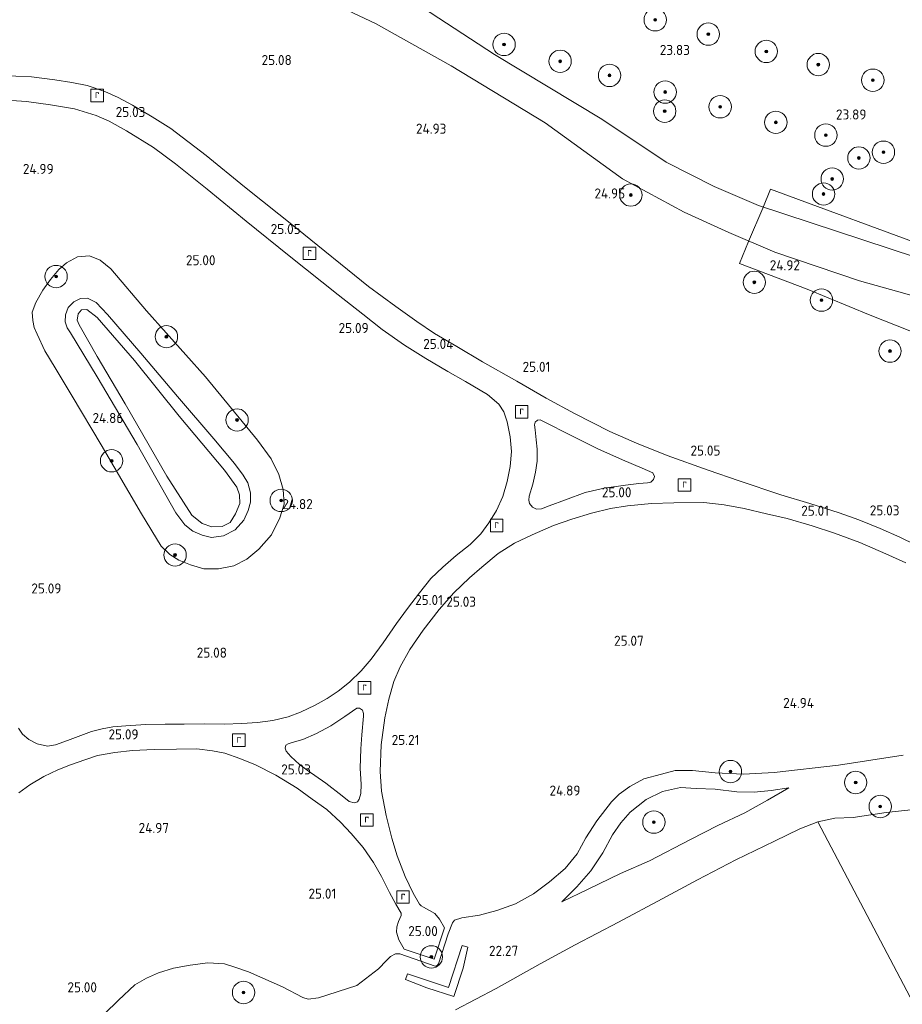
# Model space of a CAD drawing. Header units: metres. Extents: x 185049 to 189876, y 349292 to 352302.
# Tile 241 of 256: x 187938 to 188096, y 351615 to 351791. Entities that reach past the tile are written whole.
import ezdxf
from ezdxf.enums import TextEntityAlignment as Align

# ---------------------------------------------------------------- set-up
doc = ezdxf.new("R2010")
doc.units = ezdxf.units.M
for name, color, linetype, lineweight in [('B-WE-GR-BOOM-S', 90, 'Continuous', 25), ('B-WE-GR-GRAS-GV', 60, 'Continuous', 13), ('B-WE-GW-TALUD_KRUIN-G', 90, 'Continuous', 18), ('B-WE-GW-TALUD_TEEN-G', 90, 'Continuous', 18), ('B-WE-IE-TERREINAFSCHEIDING_KUNSTMATIG_MUUR-GV', 90, 'Continuous', 18), ('B-WE-OG-BREUKLIJN-G', 7, 'Continuous', 18), ('B-WE-OG-HOOGTELIJN-G', 7, 'Continuous', 18), ('B-WE-OG-TERREIN_GROEN-GV', 7, 'Continuous', 18), ('B-WE-OG-WATER_HAVEN-GV', 170, 'Continuous', 18), ('B-WE-OG-WATER_POEL-GV', 7, 'Continuous', 18), ('B-WE-RI-GWA_RIOOLPUT-S', 30, 'Continuous', 25), ('B-WE-VH-VERHARDING_ASFALT-GV', 252, 'Continuous', 18), ('X-XX-AL-HOOGTELABEL-S', 7, 'Continuous', 25)]:
    doc.layers.add(name, color=color, linetype=linetype, lineweight=lineweight)
doc.styles.add('NLCS-ISO', font='NLCS-ISO.ttf')
doc.styles.add('NLCS-ISO-ANNOTATIVE-T18', font='NLCS-ISO.ttf', dxfattribs={"height": 1.8})

# ---------------------------------------------------------------- blocks, each defined once
blk = doc.blocks.new('SAL-HOOGTELABEL-SO')
at = {"color": 0, "linetype": 'ByBlock', "lineweight": -2, "style": 'NLCS-ISO-ANNOTATIVE-T18'}
blk.add_attdef('HOOGTE', text='', height=1.8, dxfattribs=at).set_placement((2.79, 0), align=Align.RIGHT)
blk = doc.blocks.new('SGR-BOOM_01-SO')
at = {"linetype": 'ByBlock', "lineweight": 18}
h = blk.add_hatch(color=0, dxfattribs=at)
h.dxf.hatch_style = 1
edge = h.paths.add_edge_path()
edge.add_arc((0, 0), 0.25, 0, 360)
at = {"color": 0, "linetype": 'ByBlock', "lineweight": 18}
for radius in [2, 0.25]:
    blk.add_circle((0, 0), radius, dxfattribs=at)
blk = doc.blocks.new('SRI-PUT_INSPECTIEPUT_RIOOLPUT-SO')
at = {"color": 0, "linetype": 'ByBlock', "lineweight": 18}
blk.add_lwpolyline([(-1.12, -1.12), (1.12, -1.12), (1.12, 1.12), (-1.12, 1.12)], close=True, dxfattribs=at)
at = {"color": 0, "linetype": 'ByBlock', "lineweight": 18, "style": 'NLCS-ISO'}
blk.add_text('r', height=1.5, dxfattribs=at).set_placement((0, 0.28), align=Align.MIDDLE_CENTER)

msp = doc.modelspace()

# ---------------------------------------------------------------- linework, layer by layer
at = {"layer": 'B-WE-GR-GRAS-GV'}
for points in [[(188098.351, 351697.484, 24.995), (188095.519, 351698.86, 24.995), (188092.024, 351700.409, 24.999), (188088.196, 351701.99, 25.023), (188084.697, 351703.242, 25.023), (188079.441, 351704.898, 25.023), (188074.286, 351706.438, 25.011), (188066.822, 351708.916, 25.011), (188061.26, 351710.816, 25.019), (188053.942, 351713.452, 25.007), (188048.45, 351715.668, 25.011), (188043.696, 351717.756, 24.995), (188037.371, 351720.991, 25.003), (188032.333, 351723.714, 25.011), (188027.08, 351726.747, 25.019), (188020.955, 351730.23, 25.031), (188016.333, 351732.928, 25.047), (188012.354, 351735.293, 25.047), (188009.199, 351737.435, 25.051), (188005.449, 351740.093, 25.043), (188000.565, 351743.678, 25.019), (187987.756, 351754.02, 25.007), (187978.427, 351761.483, 25.011), (187971.528, 351767.074, 25.011), (187965.242, 351771.9, 25.027), (187961.911, 351774.02, 25.031), (187958.397, 351776.063, 25.031), (187955.816, 351777.482, 25.031), (187953.437, 351778.531, 25.027), (187950.272, 351779.614, 25.027), (187947.572, 351780.134, 25.031), (187944.51, 351780.621, 25.031), (187940.322, 351781.17, 25.015), (187934.756, 351781.42, 25.011)], [(187935.846, 351776.973, 25.003), (187939.445, 351776.739, 25.007), (187943.71, 351776.154, 25.007), (187948.041, 351775.446, 25.011), (187951.879, 351774.236, 25.011), (187954.201, 351773.229, 24.995), (187957.288, 351771.521, 24.999), (187962.149, 351768.516, 24.992), (187966.079, 351765.587, 24.992), (187971.715, 351761.081, 24.999), (187978.71, 351755.355, 24.999), (187986.411, 351749.176, 25.007), (187995.143, 351742.174, 25.007), (187999.558, 351738.745, 25.007), (188003.019, 351735.99, 25.003), (188007.006, 351733.193, 24.992), (188010.82, 351730.785, 24.992), (188014.748, 351728.474, 24.992), (188017.932, 351726.662, 24.995), (188021.853, 351724.347, 25.035), (188023.855, 351722.646, 25.035), (188024.764, 351721.293, 25.035), (188025.365, 351719.494, 25.031), (188025.905, 351716.81, 25.031), (188026.117, 351714.173, 25.031), (188025.917, 351711.519, 24.999), (188025.328, 351708.813, 25.027), (188024.601, 351706.121, 25.066), (188023.467, 351703.636, 25.062), (188022.104, 351701.425, 25.039), (188020.623, 351699.457, 25.031), (188018.75, 351697.574, 25.039), (188016.222, 351695.601, 25.043), (188013.827, 351693.527, 25.011), (188011.681, 351691.478, 24.999), (188009.675, 351688.911, 24.976), (188007.516, 351686.103, 24.98), (188005.549, 351683.415, 24.976), (188003.21, 351679.992, 24.968), (188001.034, 351677.06, 24.992), (187999.239, 351674.953, 24.999), (187997.145, 351672.956, 25.039), (187995.154, 351671.326, 25.035), (187993.172, 351670.033, 25.027), (187991.047, 351668.84, 25.039), (187988.396, 351667.597, 25.062), (187986.205, 351666.745, 25.058), (187983.47, 351666.1, 25.051), (187980.742, 351665.736, 25.051), (187977.938, 351665.562, 25.047), (187974.801, 351665.461, 24.995), (187971.172, 351665.474, 25.027), (187967.609, 351665.436, 25.023), (187964.211, 351665.465, 25.023), (187960.763, 351665.366, 25.023), (187957.177, 351665.162, 25.019), (187954.899, 351664.936, 25.019), (187952.993, 351664.59, 25.015), (187951.033, 351664.099, 25.019), (187949.137, 351663.434, 25.019), (187946.771, 351662.512, 25.007), (187944.613, 351661.733, 25.003), (187943.207, 351661.527, 24.999), (187941.344, 351661.902, 25.003), (187939.869, 351662.67, 25.003), (187938.746, 351663.628, 25.007), (187937.994, 351664.715, 24.995)], [(188102.18, 351750.104, 23.93), (188072.397, 351761.081, 23.911), (188071.034, 351757.687, 23.974), (188068.478, 351751.745, 24.84), (188066.864, 351747.81, 24.954), (188078.969, 351743.192, 24.875), (188090.258, 351738.533, 24.832), (188102.177, 351733.834, 24.828)], [(187938.061, 351653.138, 25.015), (187940.019, 351654.615, 25.019), (187942.567, 351656.081, 25.031), (187945.015, 351657.262, 25.031), (187947.327, 351658.178, 25.031), (187949.864, 351659.087, 25.035), (187952.117, 351659.825, 25.035), (187955.215, 351660.381, 25.035), (187958.406, 351660.729, 25.039), (187962.281, 351660.935, 25.039), (187966.272, 351660.938, 25.035), (187969.861, 351661.001, 25.051), (187972.675, 351660.668, 25.058), (187974.898, 351660.225, 25.047), (187977.559, 351659.315, 25.015), (187980.354, 351658.185, 25.015), (187983.985, 351656.325, 25.015), (187987.829, 351653.996, 25.019), (187990.51, 351652.055, 25.047), (187993.104, 351650.163, 25.047), (187995.552, 351647.929, 25.051), (187997.48, 351645.889, 25.051), (187999.593, 351643.398, 25.051), (188001.489, 351640.736, 25.035), (188002.908, 351638.179, 25.023), (188004.303, 351635.363, 25.011), (188005.428, 351633.247, 24.999), (188006.394, 351631.634, 24.984), (188006.411, 351631.212, 24.98), (188005.913, 351630.164, 24.972), (188005.636, 351629.226, 24.972), (188005.596, 351628.263, 24.964), (188006.018, 351626.853, 24.952), (188006.947, 351625.209, 24.952), (188012.332, 351623.413, 24.956), (188014.182, 351629.03, 24.948), (188013.24, 351630.558, 24.944), (188012.398, 351631.581, 24.968), (188011.475, 351632.141, 24.96), (188010.42, 351632.723, 25.007), (188009.99, 351632.963, 25.007), (188009.666, 351633.238, 25.007), (188008.542, 351635.235, 25.047), (188007.103, 351638.228, 25.058), (188005.718, 351641.911, 25.047), (188004.749, 351645.044, 25.051), (188003.703, 351649.08, 25.043), (188002.883, 351653.454, 25.031), (188002.648, 351656.996, 25.007), (188002.862, 351661.718, 25.011), (188003.499, 351666.542, 24.988), (188004.212, 351669.929, 24.988), (188005.124, 351673.081, 24.988), (188006.214, 351675.699, 24.995), (188007.93, 351678.787, 25.003), (188010.32, 351682.267, 24.995), (188013.209, 351685.931, 24.988), (188015.828, 351688.942, 24.984), (188018.643, 351691.608, 25.031), (188020.81, 351693.528, 25.055), (188023.769, 351695.938, 25.055), (188026.678, 351697.787, 25.055), (188029.813, 351699.289, 25.055), (188033.634, 351700.947, 25.055), (188036.883, 351702.063, 25.058), (188040.414, 351703.165, 25.011), (188043.83, 351704.005, 25.011), (188046.861, 351704.466, 25.011), (188051.178, 351704.88, 25.011), (188055.128, 351704.995, 25.015), (188060.518, 351705.084, 25.007), (188064.157, 351704.672, 25.007), (188067.743, 351703.974, 25.011), (188071.68, 351703.058, 25.007), (188075.375, 351702.201, 25.015), (188079.856, 351700.917, 25.011), (188083.832, 351699.561, 25.019), (188088.405, 351697.922, 25.011), (188093.037, 351695.897, 25.011), (188096.61, 351694.249, 25.019)], [(187953.367, 351613.629, 24.856), (187955.872, 351616.122, 24.856), (187958.808, 351618.828, 24.832), (187960.917, 351620.055, 24.741), (187963.042, 351621.003, 24.741), (187965.732, 351621.835, 24.741), (187968.705, 351622.359, 24.741), (187971.838, 351622.78, 24.741), (187974.839, 351622.617, 24.745), (187976.874, 351621.96, 24.714), (187979.141, 351621.153, 24.702), (187985.2, 351618.483, 24.674), (187988.844, 351616.603, 24.58), (187989.8, 351616.303, 24.647), (187991.648, 351616.494, 24.702), (187998.495, 351618.714, 24.848), (188000.028, 351619.884, 24.875), (188002.332, 351621.681, 24.899), (188003.807, 351623.181, 24.954), (188004.523, 351623.908, 24.978), (188005.384, 351624.371, 24.97), (188006.174, 351624.385, 24.95), (188012.482, 351622.189, 24.915), (188012.848, 351622.288, 24.915), (188013.088, 351622.563, 24.915), (188014.802, 351627.963, 24.93), (188015.579, 351629.943, 24.954), (188015.962, 351630.396, 24.95), (188017.273, 351630.796, 24.864), (188020.42, 351631.307, 24.726), (188023.522, 351632.117, 24.651), (188026.848, 351633.314, 24.611), (188030.047, 351635.126, 24.541), (188032.949, 351637.237, 24.513), (188035.712, 351639.607, 24.552), (188037.836, 351642.283, 24.56), (188039.396, 351645.102, 24.619), (188041.376, 351648.171, 24.651), (188044.012, 351651.522, 24.678), (188045.384, 351652.909, 24.682), (188047.291, 351654.284, 24.682), (188049.804, 351655.637, 24.686), (188052.939, 351656.482, 24.674), (188055.375, 351657.125, 24.678), (188058.454, 351657.148, 24.678), (188062.513, 351656.735, 24.678), (188067.58, 351656.483, 24.667), (188073.07, 351656.817, 24.706), (188084.602, 351658.119, 24.663), (188096.138, 351659.9, 24.706)], [(188096.138, 351659.9, 24.706), (188084.602, 351658.119, 24.663), (188073.07, 351656.817, 24.706), (188067.58, 351656.483, 24.667), (188062.513, 351656.735, 24.678), (188058.454, 351657.148, 24.678), (188055.375, 351657.125, 24.678), (188052.939, 351656.482, 24.674), (188049.804, 351655.637, 24.686), (188047.291, 351654.284, 24.682), (188045.384, 351652.909, 24.682), (188044.012, 351651.522, 24.678), (188041.376, 351648.171, 24.651), (188039.396, 351645.102, 24.619), (188037.836, 351642.283, 24.56), (188035.712, 351639.607, 24.552), (188032.949, 351637.237, 24.513), (188030.047, 351635.126, 24.541), (188026.848, 351633.314, 24.611), (188023.522, 351632.117, 24.651), (188020.42, 351631.307, 24.726), (188017.273, 351630.796, 24.864), (188015.962, 351630.396, 24.95), (188015.579, 351629.943, 24.954), (188014.802, 351627.963, 24.93), (188013.088, 351622.563, 24.915), (188012.848, 351622.288, 24.915), (188012.482, 351622.189, 24.915), (188006.174, 351624.385, 24.95), (188005.384, 351624.371, 24.97), (188004.523, 351623.908, 24.978), (188003.807, 351623.181, 24.954), (188002.332, 351621.681, 24.899), (188000.028, 351619.884, 24.875), (187998.495, 351618.714, 24.848), (187991.648, 351616.494, 24.702), (187989.8, 351616.303, 24.647), (187988.844, 351616.603, 24.58), (187985.2, 351618.483, 24.674), (187979.141, 351621.153, 24.702), (187976.874, 351621.96, 24.714), (187974.839, 351622.617, 24.745), (187971.838, 351622.78, 24.741), (187968.705, 351622.359, 24.741), (187965.732, 351621.835, 24.741), (187963.042, 351621.003, 24.741), (187960.917, 351620.055, 24.741), (187958.808, 351618.828, 24.832), (187955.872, 351616.122, 24.856), (187953.367, 351613.629, 24.856)], [(188100.224, 351650.398, 20.886), (188093.07, 351649.654, 20.886), (188087.189, 351648.779, 20.886), (188083.898, 351648.612, 20.886), (188080.91, 351648.003, 20.886), (188077.663, 351646.717, 20.886), (188073.134, 351644.521, 20.886), (188066.25, 351641.155, 20.886), (188059.361, 351637.618, 20.886), (188053.08, 351634.216, 20.886), (188045.254, 351630.046, 20.886), (188037.506, 351625.989, 20.886), (188031.241, 351622.568, 20.886), (188023.369, 351618.175, 20.886), (188016.109, 351614.348, 20.886)]]:
    msp.add_polyline3d(points, dxfattribs=at)
for points in [[(187971.151, 351693.206, 24.966), (187973.748, 351693.191, 24.942), (187976.516, 351693.724, 24.93), (187978.844, 351694.911, 24.927), (187980.961, 351696.701, 24.934), (187983.248, 351699.272, 24.879), (187984.726, 351702.345, 24.86), (187985.495, 351704.769, 24.836), (187985.343, 351707.409, 24.801), (187984.562, 351710.064, 24.801), (187983.196, 351712.895, 24.82), (187980.725, 351716.201, 24.84), (187971.437, 351727.51, 24.765), (187960.868, 351739.326, 24.828), (187954.526, 351746.845, 24.84), (187952.634, 351748.372, 24.836), (187950.705, 351749.137, 24.82), (187948.548, 351748.962, 24.789), (187946.589, 351747.906, 24.828), (187945.227, 351746.708, 24.828), (187943.761, 351744.904, 24.832), (187942.369, 351743.003, 24.828), (187941.094, 351740.811, 24.828), (187940.447, 351739.06, 24.828), (187940.579, 351737.603, 24.828), (187940.815, 351736.371, 24.86), (187941.356, 351735.167, 24.856), (187942.72, 351732.178, 24.856), (187944.559, 351729.122, 24.856), (187947.626, 351724.094, 24.84), (187952.816, 351715.37, 24.848), (187959.979, 351703.063, 24.864), (187963.538, 351697.246, 24.899), (187965.09, 351695.774, 24.899), (187966.673, 351694.774, 24.911), (187968.75, 351693.919, 24.966)], [(188031.472, 351703.955, 25.019), (188030.593, 351703.896, 25.019), (188029.869, 351704.239, 25.023), (188029.335, 351704.856, 25.027), (188029.239, 351705.476, 25.027), (188029.306, 351706.211, 25.023), (188029.934, 351708.363, 24.964), (188030.392, 351710.456, 24.964), (188030.697, 351712.428, 24.984), (188030.711, 351714.61, 24.995), (188030.556, 351716.258, 25.015), (188030.35, 351718.051, 25.007), (188030.225, 351718.915, 24.999), (188030.356, 351719.416, 24.999), (188030.8, 351719.791, 25.003), (188031.227, 351719.821, 25.007), (188031.744, 351719.607, 25.007), (188036.89, 351716.978, 25.007), (188041.539, 351714.664, 25.007), (188045.997, 351712.712, 25.027), (188049.492, 351711.21, 25.035), (188051.38, 351710.348, 25.055), (188051.681, 351709.694, 25.055), (188051.493, 351709.171, 25.055), (188051.055, 351708.722, 25.055), (188050.411, 351708.587, 25.055), (188048.881, 351708.472, 25.055), (188046.503, 351708.156, 25.015), (188042.689, 351707.613, 25.023), (188039.316, 351706.823, 25.019), (188035.766, 351705.517, 25.019), (188032.867, 351704.461, 25.019)], [(187998.579, 351651.566, 25.031), (187998.029, 351651.349, 25.031), (187997.142, 351651.629, 25.031), (187995.85, 351652.632, 25.003), (187992.916, 351654.894, 24.995), (187989.613, 351657.193, 25.031), (187988.235, 351658.196, 25.015), (187986.69, 351659.639, 25.015), (187985.848, 351660.631, 25.015), (187985.679, 351661.149, 25.023), (187985.798, 351661.679, 25.031), (187986.229, 351661.947, 25.039), (187986.94, 351662.136, 25.039), (187988.817, 351662.688, 25.039), (187991.246, 351663.788, 25.039), (187993.821, 351665.161, 25.039), (187996.327, 351666.787, 25.047), (187998.459, 351668.287, 25.027), (187998.951, 351668.325, 25.035), (187999.492, 351667.914, 25.035), (187999.703, 351667.362, 25.035), (187999.702, 351666.861, 25.035), (187999.356, 351663.534, 25.031), (187999.179, 351661.047, 25.031), (187999.065, 351657.598, 25.031), (187999.233, 351654.65, 25.031), (187999.203, 351653.013, 25.031), (187998.905, 351652.006, 25.035)], [(188037.784, 351636.336, 23.493), (188035.143, 351633.696, 23.438), (188039.829, 351635.924, 23.481), (188045.615, 351638.743, 23.517), (188050.783, 351641.008, 23.584), (188058.137, 351644.789, 23.666), (188062.978, 351647.319, 23.714), (188067.835, 351649.57, 23.808), (188071.859, 351651.852, 23.847), (188075.706, 351654.076, 23.914), (188072.518, 351653.564, 23.875), (188069.501, 351653.266, 23.867), (188066.43, 351653.324, 23.824), (188062.513, 351653.825, 23.824), (188059.128, 351653.916, 23.844), (188056.325, 351654.124, 23.871), (188053.119, 351653.415, 23.867), (188050.21, 351651.986, 23.812), (188047.361, 351649.717, 23.792), (188045.692, 351647.819, 23.788), (188044.195, 351645.675, 23.733), (188042.427, 351642.454, 23.639), (188040.327, 351639.217, 23.529)], [(188066.43, 351653.324, 23.824), (188069.501, 351653.266, 23.867), (188072.518, 351653.564, 23.875), (188075.706, 351654.076, 23.914), (188071.859, 351651.852, 23.847), (188067.835, 351649.57, 23.808), (188062.978, 351647.319, 23.714), (188058.137, 351644.789, 23.666), (188050.783, 351641.008, 23.584), (188045.615, 351638.743, 23.517), (188039.829, 351635.924, 23.481), (188035.143, 351633.696, 23.438), (188037.784, 351636.336, 23.493), (188040.327, 351639.217, 23.529), (188042.427, 351642.454, 23.639), (188044.195, 351645.675, 23.733), (188045.692, 351647.819, 23.788), (188047.361, 351649.717, 23.792), (188050.21, 351651.986, 23.812), (188053.119, 351653.415, 23.867), (188056.325, 351654.124, 23.871), (188059.128, 351653.916, 23.844), (188062.513, 351653.825, 23.824)], [(188017.323, 351625.887, 23.639), (188014.859, 351618.355, 23.564), (188007.55, 351620.797, 23.56), (188007.196, 351619.815, 23.548), (188010.966, 351618.283, 22.749), (188015.797, 351616.757, 21.504), (188017.513, 351621.794, 22.536), (188018.317, 351625.562, 23.607)]]:
    msp.add_polyline3d(points, close=True, dxfattribs=at)
at = {"layer": 'B-WE-GW-TALUD_KRUIN-G'}
msp.add_polyline3d([(187950.336, 351741.583, 24.856), (187949.094, 351741.513, 24.82), (187947.93, 351740.906, 24.793), (187946.89, 351739.914, 24.769), (187946.399, 351738.622, 24.765), (187946.363, 351737.373, 24.765), (187946.711, 351736.285, 24.769), (187947.296, 351735.367, 24.793), (187952.07, 351727.531, 24.812), (187959.204, 351715.454, 24.808), (187966.112, 351703.24, 24.812), (187967.729, 351701.09, 24.824), (187969.153, 351699.936, 24.824), (187970.814, 351699.242, 24.793), (187972.532, 351698.815, 24.789), (187974.661, 351699.104, 24.765), (187976.732, 351700.187, 24.745), (187978.263, 351701.91, 24.753), (187979.088, 351703.61, 24.765), (187979.489, 351705.143, 24.812), (187979.452, 351706.788, 24.844), (187979.002, 351708.594, 24.852), (187978.184, 351709.973, 24.875), (187976.643, 351712.033, 24.891), (187972.911, 351716.47, 24.879), (187966.405, 351724.017, 24.86), (187959.887, 351731.765, 24.871), (187953.94, 351738.675, 24.895), (187951.904, 351740.811, 24.887)], close=True, dxfattribs=at)
for points in [[(188096.138, 351659.9, 24.706), (188084.602, 351658.119, 24.663), (188073.07, 351656.817, 24.706), (188067.58, 351656.483, 24.667), (188062.513, 351656.735, 24.678), (188058.454, 351657.148, 24.678), (188055.375, 351657.125, 24.678), (188052.939, 351656.482, 24.674), (188049.804, 351655.637, 24.686), (188047.291, 351654.284, 24.682), (188045.384, 351652.909, 24.682), (188044.012, 351651.522, 24.678), (188041.376, 351648.171, 24.651), (188039.396, 351645.102, 24.619), (188037.836, 351642.283, 24.56), (188035.712, 351639.607, 24.552), (188032.949, 351637.237, 24.513), (188030.047, 351635.126, 24.541), (188026.848, 351633.314, 24.611), (188023.522, 351632.117, 24.651), (188020.42, 351631.307, 24.726), (188017.273, 351630.796, 24.864), (188015.962, 351630.396, 24.95), (188015.579, 351629.943, 24.954), (188014.802, 351627.963, 24.93), (188013.088, 351622.563, 24.915), (188012.848, 351622.288, 24.915), (188012.482, 351622.189, 24.915), (188006.174, 351624.385, 24.95), (188005.384, 351624.371, 24.97), (188004.523, 351623.908, 24.978), (188003.807, 351623.181, 24.954), (188002.332, 351621.681, 24.899), (188000.028, 351619.884, 24.875), (187998.495, 351618.714, 24.848), (187991.648, 351616.494, 24.702), (187989.8, 351616.303, 24.647), (187988.844, 351616.603, 24.58), (187985.2, 351618.483, 24.674), (187979.141, 351621.153, 24.702), (187976.874, 351621.96, 24.714), (187974.839, 351622.617, 24.745), (187971.838, 351622.78, 24.741), (187968.705, 351622.359, 24.741), (187965.732, 351621.835, 24.741), (187963.042, 351621.003, 24.741), (187960.917, 351620.055, 24.741), (187958.808, 351618.828, 24.832), (187955.872, 351616.122, 24.856), (187953.367, 351613.629, 24.856)], [(188075.706, 351654.076, 23.914), (188071.859, 351651.852, 23.847), (188067.835, 351649.57, 23.808), (188062.978, 351647.319, 23.714), (188058.137, 351644.789, 23.666), (188050.783, 351641.008, 23.584), (188045.615, 351638.743, 23.517), (188039.829, 351635.924, 23.481), (188035.143, 351633.696, 23.438)]]:
    msp.add_polyline3d(points, dxfattribs=at)
at = {"layer": 'B-WE-GW-TALUD_TEEN-G'}
msp.add_polyline3d([(187950.219, 351739.555, 24.048), (187949.294, 351739.503, 24.06), (187948.649, 351738.783, 24.06), (187948.525, 351737.631, 24.056), (187948.856, 351736.813, 24.04), (187952.077, 351731.186, 24.088), (187957.096, 351722.722, 24.107), (187964.543, 351709.776, 24.103), (187969.012, 351702.777, 24.08), (187970.857, 351701.318, 24.096), (187972.56, 351700.698, 24.111), (187974.44, 351700.76, 24.115), (187975.846, 351701.475, 24.115), (187976.8, 351703.039, 24.115), (187977.591, 351704.854, 24.107), (187977.503, 351706.443, 24.092), (187977.041, 351707.79, 24.1), (187974.835, 351710.828, 24.107), (187966.726, 351720.49, 24.111), (187958.725, 351730.463, 24.103), (187952.088, 351738.139, 24.044)], close=True, dxfattribs=at)
msp.add_polyline3d([(188035.143, 351633.696, 23.438), (188037.784, 351636.336, 23.493), (188040.327, 351639.217, 23.529), (188042.427, 351642.454, 23.639), (188044.195, 351645.675, 23.733), (188045.692, 351647.819, 23.788), (188047.361, 351649.717, 23.792), (188050.21, 351651.986, 23.812), (188053.119, 351653.415, 23.867), (188056.325, 351654.124, 23.871), (188059.128, 351653.916, 23.844), (188062.513, 351653.825, 23.824), (188066.43, 351653.324, 23.824), (188069.501, 351653.266, 23.867), (188072.518, 351653.564, 23.875), (188075.706, 351654.076, 23.914)], dxfattribs=at)
at = {"layer": 'B-WE-IE-TERREINAFSCHEIDING_KUNSTMATIG_MUUR-GV'}
msp.add_polyline3d([(188017.513, 351621.794, 22.536), (188015.797, 351616.757, 21.504), (188010.966, 351618.283, 22.749), (188007.196, 351619.815, 23.548), (188007.55, 351620.797, 23.56), (188014.859, 351618.355, 23.564), (188017.323, 351625.887, 23.639), (188018.317, 351625.562, 23.607)], close=True, dxfattribs=at)
at = {"layer": 'B-WE-OG-BREUKLIJN-G'}
msp.add_polyline3d([(188159.9, 351727.172, 24.167), (188130.414, 351737.376, 23.978), (188098.317, 351748.891, 23.909), (188070.289, 351758.169, 23.978), (188062.381, 351761.566, 23.995), (188053.784, 351765.887, 23.961), (188042.274, 351773.595, 24.047), (188023.087, 351785.16, 24.133), (188010.195, 351793.562, 24.133), (187994.997, 351801.969, 24.081), (187973.346, 351810.543, 24.03), (187948.541, 351818.201, 24.03), (187920.361, 351827.941, 24.081), (187880.428, 351839.933, 23.944), (187819.69, 351861.419, 23.548), (187793.351, 351870.233, 23.05), (187783.673, 351872.021, 22.861), (187779.597, 351870.415, 22.81), (187776.901, 351866.963, 22.775), (187775.509, 351862.663, 22.878)], dxfattribs=at)
at = {"layer": 'B-WE-OG-HOOGTELIJN-G'}
msp.add_polyline3d([(188158.58, 351720.72, 24.923), (188151.285, 351723.04, 24.614), (188134.393, 351729.606, 24.717), (188114.968, 351737.253, 24.785), (188088.319, 351744.685, 24.717), (188073.192, 351749.787, 24.717), (188064.977, 351753.339, 24.648), (188056.993, 351756.967, 24.751), (188045.94, 351762.906, 24.82), (188032.129, 351772.924, 24.768), (188015.322, 351783.101, 24.82), (188001.813, 351790.66, 24.854), (187987.995, 351797.219, 24.717), (187977.938, 351801.697, 24.717), (187962.427, 351807.184, 24.648), (187945.839, 351811.675, 24.631), (187932.861, 351815.697, 24.717)], dxfattribs=at)
at = {"layer": 'B-WE-OG-TERREIN_GROEN-GV'}
msp.add_polyline3d([(188102.177, 351733.834, 24.828), (188090.258, 351738.533, 24.832), (188078.969, 351743.192, 24.875), (188066.864, 351747.81, 24.954), (188068.478, 351751.745, 24.84), (188071.034, 351757.687, 23.974), (188072.397, 351761.081, 23.911), (188102.18, 351750.104, 23.93)], dxfattribs=at)
for points in [[(187954.526, 351746.845, 24.84), (187960.868, 351739.326, 24.828), (187971.437, 351727.51, 24.765), (187980.725, 351716.201, 24.84), (187983.196, 351712.895, 24.82), (187984.562, 351710.064, 24.801), (187985.343, 351707.409, 24.801), (187985.495, 351704.769, 24.836), (187984.726, 351702.345, 24.86), (187983.248, 351699.272, 24.879), (187980.961, 351696.701, 24.934), (187978.844, 351694.911, 24.927), (187976.516, 351693.724, 24.93), (187973.748, 351693.191, 24.942), (187971.151, 351693.206, 24.966), (187968.75, 351693.919, 24.966), (187966.673, 351694.774, 24.911), (187965.09, 351695.774, 24.899), (187963.538, 351697.246, 24.899), (187959.979, 351703.063, 24.864), (187952.816, 351715.37, 24.848), (187947.626, 351724.094, 24.84), (187944.559, 351729.122, 24.856), (187942.72, 351732.178, 24.856), (187941.356, 351735.167, 24.856), (187940.815, 351736.371, 24.86), (187940.579, 351737.603, 24.828), (187940.447, 351739.06, 24.828), (187941.094, 351740.811, 24.828), (187942.369, 351743.003, 24.828), (187943.761, 351744.904, 24.832), (187945.227, 351746.708, 24.828), (187946.589, 351747.906, 24.828), (187948.548, 351748.962, 24.789), (187950.705, 351749.137, 24.82), (187952.634, 351748.372, 24.836)], [(187970.814, 351699.242, 24.793), (187972.532, 351698.815, 24.789), (187974.661, 351699.104, 24.765), (187976.732, 351700.187, 24.745), (187978.263, 351701.91, 24.753), (187979.088, 351703.61, 24.765), (187979.489, 351705.143, 24.812), (187979.452, 351706.788, 24.844), (187979.002, 351708.594, 24.852), (187978.184, 351709.973, 24.875), (187976.643, 351712.033, 24.891), (187972.911, 351716.47, 24.879), (187966.405, 351724.017, 24.86), (187959.887, 351731.765, 24.871), (187953.94, 351738.675, 24.895), (187951.904, 351740.811, 24.887), (187950.336, 351741.583, 24.856), (187949.094, 351741.513, 24.82), (187947.93, 351740.906, 24.793), (187946.89, 351739.914, 24.769), (187946.399, 351738.622, 24.765), (187946.363, 351737.373, 24.765), (187946.711, 351736.285, 24.769), (187947.296, 351735.367, 24.793), (187952.07, 351727.531, 24.812), (187959.204, 351715.454, 24.808), (187966.112, 351703.24, 24.812), (187967.729, 351701.09, 24.824), (187969.153, 351699.936, 24.824)], [(187951.904, 351740.811, 24.887), (187953.94, 351738.675, 24.895), (187959.887, 351731.765, 24.871), (187966.405, 351724.017, 24.86), (187972.911, 351716.47, 24.879), (187976.643, 351712.033, 24.891), (187978.184, 351709.973, 24.875), (187979.002, 351708.594, 24.852), (187979.452, 351706.788, 24.844), (187979.489, 351705.143, 24.812), (187979.088, 351703.61, 24.765), (187978.263, 351701.91, 24.753), (187976.732, 351700.187, 24.745), (187974.661, 351699.104, 24.765), (187972.532, 351698.815, 24.789), (187970.814, 351699.242, 24.793), (187969.153, 351699.936, 24.824), (187967.729, 351701.09, 24.824), (187966.112, 351703.24, 24.812), (187959.204, 351715.454, 24.808), (187952.07, 351727.531, 24.812), (187947.296, 351735.367, 24.793), (187946.711, 351736.285, 24.769), (187946.363, 351737.373, 24.765), (187946.399, 351738.622, 24.765), (187946.89, 351739.914, 24.769), (187947.93, 351740.906, 24.793), (187949.094, 351741.513, 24.82), (187950.336, 351741.583, 24.856)], [(187970.857, 351701.318, 24.096), (187972.56, 351700.698, 24.111), (187974.44, 351700.76, 24.115), (187975.846, 351701.475, 24.115), (187976.8, 351703.039, 24.115), (187977.591, 351704.854, 24.107), (187977.503, 351706.443, 24.092), (187977.041, 351707.79, 24.1), (187974.835, 351710.828, 24.107), (187966.726, 351720.49, 24.111), (187958.725, 351730.463, 24.103), (187952.088, 351738.139, 24.044), (187950.219, 351739.555, 24.048), (187949.294, 351739.503, 24.06), (187948.649, 351738.783, 24.06), (187948.525, 351737.631, 24.056), (187948.856, 351736.813, 24.04), (187952.077, 351731.186, 24.088), (187957.096, 351722.722, 24.107), (187964.543, 351709.776, 24.103), (187969.012, 351702.777, 24.08)], [(187974.44, 351700.76, 24.115), (187972.56, 351700.698, 24.111), (187970.857, 351701.318, 24.096), (187969.012, 351702.777, 24.08), (187964.543, 351709.776, 24.103), (187957.096, 351722.722, 24.107), (187952.077, 351731.186, 24.088), (187948.856, 351736.813, 24.04), (187948.525, 351737.631, 24.056), (187948.649, 351738.783, 24.06), (187949.294, 351739.503, 24.06), (187950.219, 351739.555, 24.048), (187952.088, 351738.139, 24.044), (187958.725, 351730.463, 24.103), (187966.726, 351720.49, 24.111), (187974.835, 351710.828, 24.107), (187977.041, 351707.79, 24.1), (187977.503, 351706.443, 24.092), (187977.591, 351704.854, 24.107), (187976.8, 351703.039, 24.115), (187975.846, 351701.475, 24.115)]]:
    msp.add_polyline3d(points, close=True, dxfattribs=at)
at = {"layer": 'B-WE-OG-WATER_HAVEN-GV'}
msp.add_polyline3d([(188016.109, 351614.348, 20.886), (188023.369, 351618.175, 20.886), (188031.241, 351622.568, 20.886), (188037.506, 351625.989, 20.886), (188045.254, 351630.046, 20.886), (188053.08, 351634.216, 20.886), (188059.361, 351637.618, 20.886), (188066.25, 351641.155, 20.886), (188073.134, 351644.521, 20.886), (188077.663, 351646.717, 20.886), (188080.91, 351648.003, 20.886), (188106.198, 351599.862, 20.886)], dxfattribs=at)
at = {"layer": 'B-WE-OG-WATER_POEL-GV'}
msp.add_polyline3d([(188106.198, 351599.862, 20.886), (188080.91, 351648.003, 20.886), (188083.898, 351648.612, 20.886), (188087.189, 351648.779, 20.886), (188093.07, 351649.654, 20.886), (188100.224, 351650.398, 20.886)], dxfattribs=at)
at = {"layer": 'B-WE-VH-VERHARDING_ASFALT-GV'}
for points in [[(187934.756, 351781.42, 25.011), (187940.322, 351781.17, 25.015), (187944.51, 351780.621, 25.031), (187947.572, 351780.134, 25.031), (187950.272, 351779.614, 25.027), (187953.437, 351778.531, 25.027), (187955.816, 351777.482, 25.031), (187958.397, 351776.063, 25.031), (187961.911, 351774.02, 25.031), (187965.242, 351771.9, 25.027), (187971.528, 351767.074, 25.011), (187978.427, 351761.483, 25.011), (187987.756, 351754.02, 25.007), (188000.565, 351743.678, 25.019), (188005.449, 351740.093, 25.043), (188009.199, 351737.435, 25.051), (188012.354, 351735.293, 25.047), (188016.333, 351732.928, 25.047), (188020.955, 351730.23, 25.031), (188027.08, 351726.747, 25.019), (188032.333, 351723.714, 25.011), (188037.371, 351720.991, 25.003), (188043.696, 351717.756, 24.995), (188048.45, 351715.668, 25.011), (188053.942, 351713.452, 25.007), (188061.26, 351710.816, 25.019), (188066.822, 351708.916, 25.011), (188074.286, 351706.438, 25.011), (188079.441, 351704.898, 25.023), (188084.697, 351703.242, 25.023), (188088.196, 351701.99, 25.023), (188092.024, 351700.409, 24.999), (188095.519, 351698.86, 24.995), (188098.351, 351697.484, 24.995)], [(187937.994, 351664.715, 24.995), (187938.746, 351663.628, 25.007), (187939.869, 351662.67, 25.003), (187941.344, 351661.902, 25.003), (187943.207, 351661.527, 24.999), (187944.613, 351661.733, 25.003), (187946.771, 351662.512, 25.007), (187949.137, 351663.434, 25.019), (187951.033, 351664.099, 25.019), (187952.993, 351664.59, 25.015), (187954.899, 351664.936, 25.019), (187957.177, 351665.162, 25.019), (187960.763, 351665.366, 25.023), (187964.211, 351665.465, 25.023), (187967.609, 351665.436, 25.023), (187971.172, 351665.474, 25.027), (187974.801, 351665.461, 24.995), (187977.938, 351665.562, 25.047), (187980.742, 351665.736, 25.051), (187983.47, 351666.1, 25.051), (187986.205, 351666.745, 25.058), (187988.396, 351667.597, 25.062), (187991.047, 351668.84, 25.039), (187993.172, 351670.033, 25.027), (187995.154, 351671.326, 25.035), (187997.145, 351672.956, 25.039), (187999.239, 351674.953, 24.999), (188001.034, 351677.06, 24.992), (188003.21, 351679.992, 24.968), (188005.549, 351683.415, 24.976), (188007.516, 351686.103, 24.98), (188009.675, 351688.911, 24.976), (188011.681, 351691.478, 24.999), (188013.827, 351693.527, 25.011), (188016.222, 351695.601, 25.043), (188018.75, 351697.574, 25.039), (188020.623, 351699.457, 25.031), (188022.104, 351701.425, 25.039), (188023.467, 351703.636, 25.062), (188024.601, 351706.121, 25.066), (188025.328, 351708.813, 25.027), (188025.917, 351711.519, 24.999), (188026.117, 351714.173, 25.031), (188025.905, 351716.81, 25.031), (188025.365, 351719.494, 25.031), (188024.764, 351721.293, 25.035), (188023.855, 351722.646, 25.035), (188021.853, 351724.347, 25.035), (188017.932, 351726.662, 24.995), (188014.748, 351728.474, 24.992), (188010.82, 351730.785, 24.992), (188007.006, 351733.193, 24.992), (188003.019, 351735.99, 25.003), (187999.558, 351738.745, 25.007), (187995.143, 351742.174, 25.007), (187986.411, 351749.176, 25.007), (187978.71, 351755.355, 24.999), (187971.715, 351761.081, 24.999), (187966.079, 351765.587, 24.992), (187962.149, 351768.516, 24.992), (187957.288, 351771.521, 24.999), (187954.201, 351773.229, 24.995), (187951.879, 351774.236, 25.011), (187948.041, 351775.446, 25.011), (187943.71, 351776.154, 25.007), (187939.445, 351776.739, 25.007), (187935.846, 351776.973, 25.003)], [(188096.61, 351694.249, 25.019), (188093.037, 351695.897, 25.011), (188088.405, 351697.922, 25.011), (188083.832, 351699.561, 25.019), (188079.856, 351700.917, 25.011), (188075.375, 351702.201, 25.015), (188071.68, 351703.058, 25.007), (188067.743, 351703.974, 25.011), (188064.157, 351704.672, 25.007), (188060.518, 351705.084, 25.007), (188055.128, 351704.995, 25.015), (188051.178, 351704.88, 25.011), (188046.861, 351704.466, 25.011), (188043.83, 351704.005, 25.011), (188040.414, 351703.165, 25.011), (188036.883, 351702.063, 25.058), (188033.634, 351700.947, 25.055), (188029.813, 351699.289, 25.055), (188026.678, 351697.787, 25.055), (188023.769, 351695.938, 25.055), (188020.81, 351693.528, 25.055), (188018.643, 351691.608, 25.031), (188015.828, 351688.942, 24.984), (188013.209, 351685.931, 24.988), (188010.32, 351682.267, 24.995), (188007.93, 351678.787, 25.003), (188006.214, 351675.699, 24.995), (188005.124, 351673.081, 24.988), (188004.212, 351669.929, 24.988), (188003.499, 351666.542, 24.988), (188002.862, 351661.718, 25.011), (188002.648, 351656.996, 25.007), (188002.883, 351653.454, 25.031), (188003.703, 351649.08, 25.043), (188004.749, 351645.044, 25.051), (188005.718, 351641.911, 25.047), (188007.103, 351638.228, 25.058), (188008.542, 351635.235, 25.047), (188009.666, 351633.238, 25.007), (188009.99, 351632.963, 25.007), (188010.42, 351632.723, 25.007), (188011.475, 351632.141, 24.96), (188012.398, 351631.581, 24.968), (188013.24, 351630.558, 24.944), (188014.182, 351629.03, 24.948), (188012.332, 351623.413, 24.956), (188006.947, 351625.209, 24.952), (188006.018, 351626.853, 24.952), (188005.596, 351628.263, 24.964), (188005.636, 351629.226, 24.972), (188005.913, 351630.164, 24.972), (188006.411, 351631.212, 24.98), (188006.394, 351631.634, 24.984), (188005.428, 351633.247, 24.999), (188004.303, 351635.363, 25.011), (188002.908, 351638.179, 25.023), (188001.489, 351640.736, 25.035), (187999.593, 351643.398, 25.051), (187997.48, 351645.889, 25.051), (187995.552, 351647.929, 25.051), (187993.104, 351650.163, 25.047), (187990.51, 351652.055, 25.047), (187987.829, 351653.996, 25.019), (187983.985, 351656.325, 25.015), (187980.354, 351658.185, 25.015), (187977.559, 351659.315, 25.015), (187974.898, 351660.225, 25.047), (187972.675, 351660.668, 25.058), (187969.861, 351661.001, 25.051), (187966.272, 351660.938, 25.035), (187962.281, 351660.935, 25.039), (187958.406, 351660.729, 25.039), (187955.215, 351660.381, 25.035), (187952.117, 351659.825, 25.035), (187949.864, 351659.087, 25.035), (187947.327, 351658.178, 25.031), (187945.015, 351657.262, 25.031), (187942.567, 351656.081, 25.031), (187940.019, 351654.615, 25.019), (187938.061, 351653.138, 25.015)]]:
    msp.add_polyline3d(points, dxfattribs=at)
for points in [[(188029.869, 351704.239, 25.023), (188030.593, 351703.896, 25.019), (188031.472, 351703.955, 25.019), (188032.867, 351704.461, 25.019), (188035.766, 351705.517, 25.019), (188039.316, 351706.823, 25.019), (188042.689, 351707.613, 25.023), (188046.503, 351708.156, 25.015), (188048.881, 351708.472, 25.055), (188050.411, 351708.587, 25.055), (188051.055, 351708.722, 25.055), (188051.493, 351709.171, 25.055), (188051.681, 351709.694, 25.055), (188051.38, 351710.348, 25.055), (188049.492, 351711.21, 25.035), (188045.997, 351712.712, 25.027), (188041.539, 351714.664, 25.007), (188036.89, 351716.978, 25.007), (188031.744, 351719.607, 25.007), (188031.227, 351719.821, 25.007), (188030.8, 351719.791, 25.003), (188030.356, 351719.416, 24.999), (188030.225, 351718.915, 24.999), (188030.35, 351718.051, 25.007), (188030.556, 351716.258, 25.015), (188030.711, 351714.61, 24.995), (188030.697, 351712.428, 24.984), (188030.392, 351710.456, 24.964), (188029.934, 351708.363, 24.964), (188029.306, 351706.211, 25.023), (188029.239, 351705.476, 25.027), (188029.335, 351704.856, 25.027)], [(187996.327, 351666.787, 25.047), (187993.821, 351665.161, 25.039), (187991.246, 351663.788, 25.039), (187988.817, 351662.688, 25.039), (187986.94, 351662.136, 25.039), (187986.229, 351661.947, 25.039), (187985.798, 351661.679, 25.031), (187985.679, 351661.149, 25.023), (187985.848, 351660.631, 25.015), (187986.69, 351659.639, 25.015), (187988.235, 351658.196, 25.015), (187989.613, 351657.193, 25.031), (187992.916, 351654.894, 24.995), (187995.85, 351652.632, 25.003), (187997.142, 351651.629, 25.031), (187998.029, 351651.349, 25.031), (187998.579, 351651.566, 25.031), (187998.905, 351652.006, 25.035), (187999.203, 351653.013, 25.031), (187999.233, 351654.65, 25.031), (187999.065, 351657.598, 25.031), (187999.179, 351661.047, 25.031), (187999.356, 351663.534, 25.031), (187999.702, 351666.861, 25.035), (187999.703, 351667.362, 25.035), (187999.492, 351667.914, 25.035), (187998.951, 351668.325, 25.035), (187998.459, 351668.287, 25.027)]]:
    msp.add_polyline3d(points, close=True, dxfattribs=at)

# ---------------------------------------------------------------- block references
at = {"layer": 'B-WE-GR-BOOM-S'}
for p in [(188051.816, 351791.348, 23.978), (188061.3, 351788.793, 23.961), (188024.797, 351786.947, 24.201), (188071.668, 351785.698, 23.944), (188034.818, 351783.93, 24.158), (188080.961, 351783.336, 23.909), (188043.65, 351781.414, 24.055), (188090.714, 351780.549, 23.866), (188053.595, 351778.435, 24.064), (188063.425, 351775.802, 24.012), (188053.511, 351775.016, 24.073), (188073.37, 351773.016, 23.961), (188082.318, 351770.731, 23.944), (188088.224, 351766.65, 23.706), (188092.608, 351767.674, 23.901), (188083.452, 351762.894, 23.758), (188047.472, 351760.023, 25.049), (188081.91, 351760.208, 23.775), (187944.727, 351745.451, 24.962), (188069.53, 351744.424, 25.053), (188081.532, 351741.235, 24.99), (187964.445, 351734.702, 24.962), (188093.778, 351732.133, 24.99), (187977.074, 351719.813, 24.962), (187954.655, 351712.524, 24.962), (187984.97, 351705.427, 24.962), (187965.994, 351695.679, 25.049), (188065.263, 351656.958, 24.597), (188087.647, 351655.009, 23.403), (188092.04, 351650.719, 21.461), (188051.574, 351647.926, 23.738), (188011.805, 351623.83, 24.855), (187978.244, 351617.466, 23.609)]:
    msp.add_blockref('SGR-BOOM_01-SO', p, dxfattribs=at)
at = {"layer": 'B-WE-RI-GWA_RIOOLPUT-S'}
for p in [(187952.074, 351777.808, 24.984), (187990.032, 351749.603, 25.019), (188027.943, 351721.269, 25.015), (188057.057, 351708.199, 25.023), (188023.469, 351700.94, 25.043), (187999.851, 351671.94, 25.051), (187977.404, 351662.587, 25.035), (188000.266, 351648.31, 25.051), (188006.745, 351634.536, 25.043)]:
    msp.add_blockref('SRI-PUT_INSPECTIEPUT_RIOOLPUT-SO', p, dxfattribs=at)
at = {"layer": 'X-XX-AL-HOOGTELABEL-S'}
for p, values in [((188055.233, 351785.059, 23.828), {'HOOGTE': '23.83'}), ((187984.069, 351783.257, 25.08), {'HOOGTE': '25.08'}), ((187957.906, 351773.968, 25.029), {'HOOGTE': '25.03'}), ((188086.777, 351773.521, 23.887), {'HOOGTE': '23.89'}), ((188011.705, 351770.98, 24.93), {'HOOGTE': '24.93'}), ((187941.496, 351763.79, 24.993), {'HOOGTE': '24.99'}), ((188043.645, 351759.406, 24.95), {'HOOGTE': '24.95'}), ((187985.653, 351753.043, 25.053), {'HOOGTE': '25.05'}), ((187970.433, 351747.473, 24.997), {'HOOGTE': '25.00'}), ((188074.9, 351746.571, 24.915), {'HOOGTE': '24.92'}), ((187997.803, 351735.351, 25.092), {'HOOGTE': '25.09'}), ((188012.952, 351732.51, 25.037), {'HOOGTE': '25.04'}), ((188030.282, 351728.413, 25.005), {'HOOGTE': '25.01'}), ((187953.953, 351719.258, 24.86), {'HOOGTE': '24.86'}), ((188060.684, 351713.45, 25.053), {'HOOGTE': '25.05'}), ((188044.78, 351705.992, 25.001), {'HOOGTE': '25.00'}), ((187987.818, 351703.872, 24.824), {'HOOGTE': '24.82'}), ((188080.084, 351702.682, 25.005), {'HOOGTE': '25.01'}), ((188092.684, 351702.75, 25.033), {'HOOGTE': '25.03'}), ((187942.886, 351688.795, 25.092), {'HOOGTE': '25.09'}), ((188011.076, 351686.729, 25.009), {'HOOGTE': '25.01'}), ((188017.002, 351686.424, 25.033), {'HOOGTE': '25.03'}), ((188046.974, 351679.444, 25.068), {'HOOGTE': '25.07'}), ((187972.479, 351677.319, 25.08), {'HOOGTE': '25.08'}), ((188077.412, 351668.33, 24.942), {'HOOGTE': '24.94'}), ((187956.677, 351662.713, 25.088), {'HOOGTE': '25.09'}), ((188006.88, 351661.72, 25.214), {'HOOGTE': '25.21'}), ((187987.493, 351656.443, 25.033), {'HOOGTE': '25.03'}), ((188035.661, 351652.672, 24.891), {'HOOGTE': '24.89'}), ((187962.124, 351645.988, 24.97), {'HOOGTE': '24.97'}), ((187992.011, 351634.239, 25.009), {'HOOGTE': '25.01'}), ((188010.165, 351627.542, 24.997), {'HOOGTE': '25.00'}), ((188024.539, 351624.02, 22.272), {'HOOGTE': '22.27'}), ((187949.243, 351617.502, 25.001), {'HOOGTE': '25.00'})]:
    msp.add_blockref('SAL-HOOGTELABEL-SO', p, dxfattribs=at).add_auto_attribs(values)

doc.saveas('drawing.dxf')
